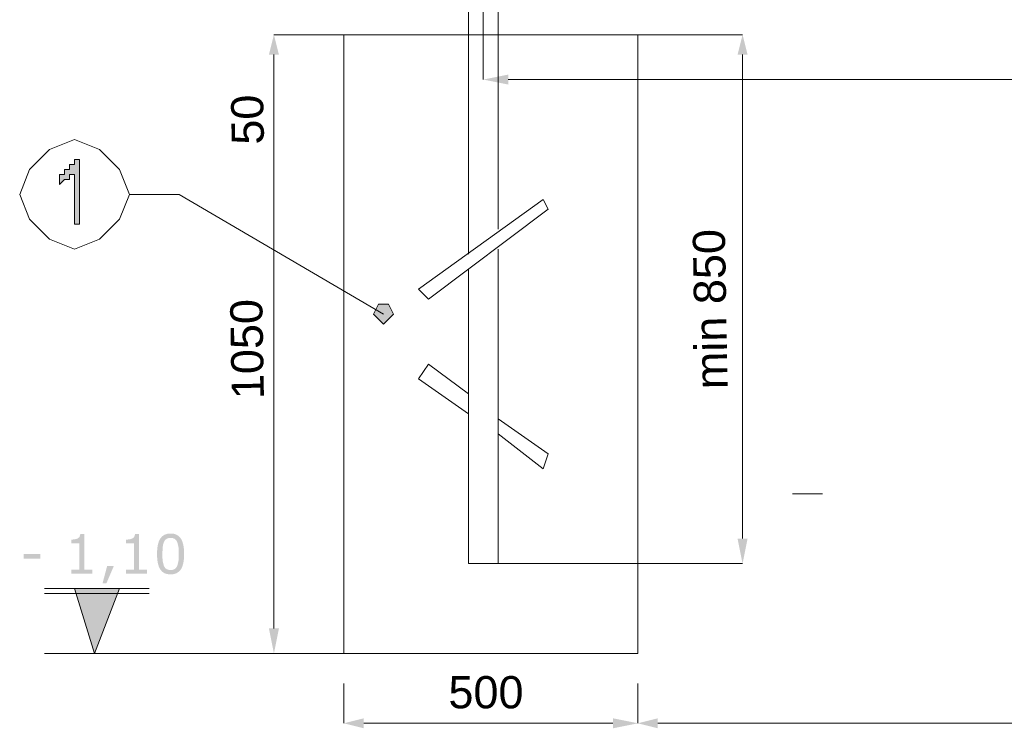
# Model space of a CAD drawing. Header units: millimetres. Extents: x 74583 to 75292, y 11361 to 11727.
# Tile 10 of 85: x 74919 to 74927, y 11688 to 11694. Entities that reach past the tile are written whole.
import ezdxf

# ---------------------------------------------------------------- set-up
doc = ezdxf.new("R2010")
doc.units = ezdxf.units.MM
doc.layers.add('C00-00-00', color=7, linetype='Continuous')
doc.styles.get("Standard").update_dxf_attribs({"font": 'ARIAL.TTF'})

msp = doc.modelspace()

# ---------------------------------------------------------------- hatches: boundary and pattern name
at = {"layer": 'C00-00-00'}
h = msp.add_hatch(color=256, dxfattribs=at)
h.dxf.hatch_style = 2
h.paths.add_polyline_path([(74920.7446, 11693.7266), (74920.8293, 11693.7266), (74920.7869, 11693.8959)])
h = msp.add_hatch(color=256, dxfattribs=at)
h.dxf.hatch_style = 2
h.paths.add_polyline_path([(74920.7446, 11693.7266), (74920.8293, 11693.7266), (74920.7869, 11693.8959)])
h = msp.add_hatch(color=256, dxfattribs=at)
h.dxf.hatch_style = 2
h.paths.add_polyline_path([(74924.7239, 11693.7266), (74924.8086, 11693.7266), (74924.7663, 11693.8959)])
h = msp.add_hatch(color=256, dxfattribs=at)
h.dxf.hatch_style = 2
h.paths.add_polyline_path([(74922.7766, 11693.5573), (74922.7766, 11693.4726), (74922.5649, 11693.5149)])
h = msp.add_hatch(color=256, dxfattribs=at)
h.dxf.hatch_style = 2
h.paths.add_polyline_path([(74919.1359, 11692.2873), (74919.0936, 11692.2873), (74919.0936, 11692.7106), (74919.0513, 11692.7106), (74919.0513, 11692.6683), (74919.0089, 11692.6683), (74918.9666, 11692.6259), (74918.9666, 11692.7106), (74919.0089, 11692.7106), (74919.0089, 11692.7529), (74919.0513, 11692.7529), (74919.0513, 11692.7953), (74919.0936, 11692.7953), (74919.0936, 11692.8376), (74919.1359, 11692.8376)])
h = msp.add_hatch(color=256, dxfattribs=at)
h.dxf.hatch_style = 2
h.paths.add_polyline_path([(74921.8029, 11691.5253), (74921.7606, 11691.6099), (74921.7183, 11691.6099), (74921.6759, 11691.6099), (74921.6336, 11691.5253), (74921.6759, 11691.4829), (74921.7183, 11691.4406), (74921.7606, 11691.4829)])
h = msp.add_hatch(color=256, dxfattribs=at)
h.dxf.hatch_style = 2
h.paths.add_polyline_path([(74919.2456, 11689.3239), (74919.0651, 11689.3239), (74919.0651, 11689.358), (74919.1345, 11689.358), (74919.1345, 11689.5815), (74919.0651, 11689.5815), (74919.0651, 11689.6119), (74919.0953, 11689.6143), (74919.1196, 11689.621), (74919.1359, 11689.6352), (74919.1428, 11689.6585), (74919.1775, 11689.6585), (74919.1775, 11689.358), (74919.2456, 11689.358)])
h = msp.add_hatch(color=256, dxfattribs=at)
h.dxf.hatch_style = 2
h.paths.add_polyline_path([(74919.7103, 11689.3239), (74919.5298, 11689.3239), (74919.5298, 11689.358), (74919.5993, 11689.358), (74919.5993, 11689.5815), (74919.5298, 11689.5815), (74919.5298, 11689.6119), (74919.56, 11689.6143), (74919.5844, 11689.621), (74919.6006, 11689.6352), (74919.6075, 11689.6585), (74919.6423, 11689.6585), (74919.6423, 11689.358), (74919.7103, 11689.358)])
h = msp.add_hatch(color=256, dxfattribs=at)
h.paths.add_polyline_path([(74920.0245, 11689.4908), (74920.0227, 11689.4488), (74920.0175, 11689.4129), (74920.0087, 11689.3829), (74919.9964, 11689.3589), (74919.9804, 11689.3406), (74919.9606, 11689.3275), (74919.9369, 11689.3196), (74919.9093, 11689.317), (74919.8813, 11689.3197), (74919.8573, 11689.3276), (74919.8374, 11689.3409), (74919.8215, 11689.3595), (74919.8094, 11689.3836), (74919.8008, 11689.4134), (74919.7957, 11689.449), (74919.794, 11689.4903), (74919.7957, 11689.5318), (74919.8009, 11689.5675), (74919.8096, 11689.5975), (74919.8219, 11689.6216), (74919.8378, 11689.6401), (74919.8577, 11689.6534), (74919.8815, 11689.6614), (74919.9093, 11689.664), (74919.9372, 11689.6613), (74919.9611, 11689.6532), (74919.981, 11689.6397), (74919.9968, 11689.6209), (74920.0089, 11689.5966), (74920.0176, 11689.5669), (74920.0228, 11689.5316)])
h.paths.add_polyline_path([(74919.9657, 11689.3891), (74919.9763, 11689.4317), (74919.9784, 11689.4587), (74919.9792, 11689.4908), (74919.9763, 11689.5499), (74919.9654, 11689.5924), (74919.9561, 11689.6076), (74919.944, 11689.6184), (74919.9285, 11689.6249), (74919.9093, 11689.6271), (74919.89, 11689.6249), (74919.8744, 11689.6184), (74919.862, 11689.6075), (74919.8525, 11689.592), (74919.8461, 11689.5728), (74919.8422, 11689.5487), (74919.8394, 11689.4903), (74919.84, 11689.4582), (74919.8418, 11689.4318), (74919.8524, 11689.3898), (74919.8612, 11689.3743), (74919.8732, 11689.3631), (74919.889, 11689.3562), (74919.9093, 11689.354), (74919.9284, 11689.3561), (74919.9442, 11689.3626), (74919.9565, 11689.3736)])
h = msp.add_hatch(color=256, dxfattribs=at)
h.dxf.hatch_style = 2
h.paths.add_polyline_path([(74924.7239, 11689.6203), (74924.8086, 11689.6203), (74924.7663, 11689.4086)])
h = msp.add_hatch(color=256, dxfattribs=at)
h.dxf.hatch_style = 2
h.paths.add_polyline_path([(74918.802, 11689.4496), (74918.6622, 11689.4496), (74918.6622, 11689.4901), (74918.802, 11689.4901)])
h = msp.add_hatch(color=256, dxfattribs=at)
h.dxf.hatch_style = 2
h.paths.add_polyline_path([(74919.4272, 11689.3877), (74919.3641, 11689.2411), (74919.3314, 11689.2411), (74919.3704, 11689.3877)])
h = msp.add_hatch(color=256, dxfattribs=at)
h.dxf.hatch_style = 2
h.paths.add_polyline_path([(74919.4746, 11689.1969), (74919.0936, 11689.1969), (74919.2629, 11688.6466)])
h = msp.add_hatch(color=256, dxfattribs=at)
h.dxf.hatch_style = 2
h.paths.add_polyline_path([(74920.7446, 11688.8583), (74920.8293, 11688.8583), (74920.7869, 11688.6466)])
h = msp.add_hatch(color=256, dxfattribs=at)
h.dxf.hatch_style = 2
h.paths.add_polyline_path([(74921.5489, 11688.0963), (74921.5489, 11688.0116), (74921.3796, 11688.0539)])
h = msp.add_hatch(color=256, dxfattribs=at)
h.dxf.hatch_style = 2
h.paths.add_polyline_path([(74923.6656, 11688.0963), (74923.6656, 11688.0116), (74923.8773, 11688.0539)])
h = msp.add_hatch(color=256, dxfattribs=at)
h.dxf.hatch_style = 2
h.paths.add_polyline_path([(74924.0466, 11688.0963), (74924.0466, 11688.0116), (74923.8773, 11688.0539)])

# ---------------------------------------------------------------- linework, layer by layer
at = {"layer": 'C00-00-00', "lineweight": 0}
for points in [[(74922.4379, 11714.3853), (74922.4379, 11692.0333)], [(74922.6919, 11692.2449), (74922.6919, 11714.3853)], [(74922.5649, 11694.1499), (74922.5649, 11693.5149)], [(74921.3796, 11693.8959), (74920.7869, 11693.8959)], [(74921.3796, 11693.8959), (74920.7869, 11693.8959)], [(74923.8773, 11693.8959), (74924.7663, 11693.8959)], [(74920.7869, 11693.7266), (74920.7869, 11692.8799)], [(74920.7869, 11693.7266), (74920.7869, 11688.8583)], [(74924.7663, 11689.6203), (74924.7663, 11693.7266)], [(74922.7766, 11693.5149), (74935.0109, 11693.5149)], [(74919.5593, 11692.5413), (74919.9826, 11692.5413)], [(74919.9826, 11692.5413), (74921.7183, 11691.5253)], [(74922.0146, 11691.7369), (74923.0729, 11692.4989)], [(74923.0729, 11692.4989), (74923.1153, 11692.4143)], [(74922.0993, 11691.6523), (74923.1153, 11692.4143)], [(74922.6919, 11689.4086), (74922.6919, 11692.0756)], [(74922.4379, 11691.9063), (74922.4379, 11689.4086)], [(74922.0146, 11691.7369), (74922.0993, 11691.6523)], [(74922.0146, 11690.9749), (74922.0993, 11691.1019)], [(74922.0993, 11691.1019), (74922.4379, 11690.8479)], [(74922.0146, 11690.9749), (74922.4379, 11690.6786)], [(74922.6919, 11690.6363), (74923.1153, 11690.3399)], [(74922.6919, 11690.5093), (74923.0729, 11690.2129)], [(74923.0729, 11690.2129), (74923.1153, 11690.3399)], [(74925.1896, 11690.0013), (74925.4436, 11690.0013)], [(74922.4379, 11689.4086), (74922.6919, 11689.4086)], [(74922.4379, 11689.4086), (74922.5226, 11689.4086)], [(74922.6073, 11689.4086), (74922.6919, 11689.4086)], [(74922.6919, 11689.4086), (74924.7663, 11689.4086)], [(74918.8396, 11689.1969), (74919.7286, 11689.1969)], [(74918.8396, 11689.1546), (74919.7286, 11689.1546)], [(74919.0936, 11689.1969), (74919.2629, 11688.6466)], [(74919.4746, 11689.1969), (74919.0936, 11689.1969)], [(74919.4746, 11689.1969), (74919.2629, 11688.6466)], [(74921.3796, 11688.6466), (74918.8396, 11688.6466)], [(74921.3796, 11688.6466), (74920.7869, 11688.6466)], [(74921.3796, 11688.3926), (74921.3796, 11688.0539)], [(74923.8773, 11688.3926), (74923.8773, 11688.0539)], [(74923.8773, 11688.3926), (74923.8773, 11688.0539)], [(74923.6656, 11688.0539), (74921.5489, 11688.0539)], [(74924.0466, 11688.0539), (74933.9949, 11688.0539)]]:
    msp.add_lwpolyline(points, dxfattribs=at)
for points in [[(74923.8773, 11688.6466), (74921.3796, 11688.6466), (74921.3796, 11693.8959), (74923.8773, 11693.8959)], [(74919.5593, 11692.5413), (74919.4746, 11692.7529), (74919.3053, 11692.9223), (74919.0936, 11693.0069), (74918.8819, 11692.9223), (74918.7126, 11692.7529), (74918.6279, 11692.5413), (74918.7126, 11692.3296), (74918.8819, 11692.1603), (74919.0936, 11692.0756), (74919.3053, 11692.1603), (74919.4746, 11692.3296)], [(74919.1359, 11692.2873), (74919.0936, 11692.2873), (74919.0936, 11692.7106), (74919.0513, 11692.7106), (74919.0513, 11692.6683), (74919.0089, 11692.6683), (74918.9666, 11692.6259), (74918.9666, 11692.7106), (74919.0089, 11692.7106), (74919.0089, 11692.7529), (74919.0513, 11692.7529), (74919.0513, 11692.7953), (74919.0936, 11692.7953), (74919.0936, 11692.8376), (74919.1359, 11692.8376)], [(74921.8029, 11691.5253), (74921.7606, 11691.6099), (74921.7183, 11691.6099), (74921.6759, 11691.6099), (74921.6336, 11691.5253), (74921.6759, 11691.4829), (74921.7183, 11691.4406), (74921.7606, 11691.4829)]]:
    msp.add_lwpolyline(points, close=True, dxfattribs=at)

# ---------------------------------------------------------------- texts
at = {"layer": 'C00-00-00', "char_height": 0.273498, "attachment_point": 1, "rotation": 91}
for s, insert in [('{\\fArial|b0|i0|c0;50}', (74920.4289, 11692.9599)), ('{\\fArial|b0|i0|c0;min 850}', (74924.3659, 11690.8855)), ('{\\fArial|b0|i0|c0;1050}', (74920.4289, 11690.8009))]:
    msp.add_mtext(s, dxfattribs=dict(at, insert=insert))
at = {"layer": 'C00-00-00', "insert": (74922.2686, 11688.4544), "char_height": 0.273498, "attachment_point": 1}
msp.add_mtext('{\\fArial|b0|i0|c0;500}', dxfattribs=at)

doc.saveas('drawing.dxf')
